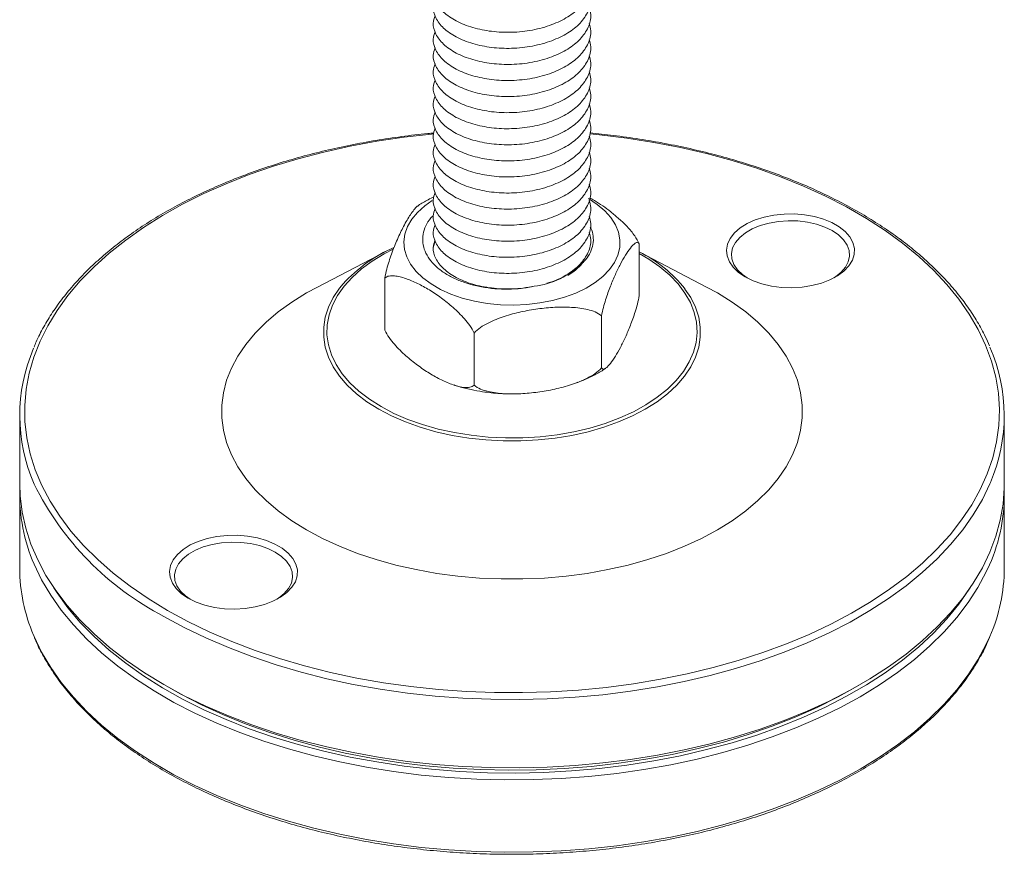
# Model space of a CAD drawing. Header units: millimetres. Extents: x 128.8 to 183.1, y 86.1 to 145.4.
# Tile 4 of 5: x 163.1 to 183.1, y 98.7 to 115.7. Entities that reach past the tile are written whole.
import ezdxf

# ---------------------------------------------------------------- set-up
doc = ezdxf.new("R2010")
doc.units = ezdxf.units.MM

msp = doc.modelspace()

# ---------------------------------------------------------------- linework, layer by layer
at = {"color": 7, "linetype": 'Continuous', "lineweight": 15}
for p, q in [((171.487, 115.626), (171.487, 115.593)), ((174.687, 115.43), (174.687, 115.463)), ((171.487, 115.3), (171.487, 115.267)), ((174.687, 115.104), (174.687, 115.136)), ((171.487, 114.973), (171.487, 114.94)), ((174.687, 114.777), (174.687, 114.81)), ((171.487, 114.646), (171.487, 114.614)), ((174.687, 114.45), (174.687, 114.483)), ((171.487, 114.32), (171.487, 114.287)), ((174.687, 114.124), (174.687, 114.156)), ((171.487, 113.993), (171.487, 113.96)), ((174.687, 113.797), (174.687, 113.83)), ((171.487, 113.666), (171.487, 113.634)), ((174.687, 113.47), (174.687, 113.503)), ((171.487, 113.34), (171.487, 113.307)), ((171.487, 113.013), (171.487, 112.981)), ((174.687, 113.144), (174.687, 113.177)), ((174.687, 112.817), (174.687, 112.85)), ((171.487, 112.687), (171.487, 112.654)), ((174.687, 112.491), (174.687, 112.523)), ((171.487, 112.36), (171.487, 112.327)), ((171.487, 112.033), (171.487, 112.001)), ((174.687, 112.164), (174.687, 112.197)), ((174.687, 111.837), (174.687, 111.87)), ((171.487, 111.707), (171.487, 111.674)), ((174.687, 111.511), (174.687, 111.543)), ((171.487, 111.38), (171.487, 111.347)), ((174.687, 111.184), (174.687, 111.217)), ((171.488, 111.053), (171.523, 111.199)), ((175.673, 111.138), (175.673, 110.084)), ((170.521, 110.981), (169.134, 110.258)), ((177.04, 110.258), (175.673, 110.971)), ((170.501, 110.438), (170.501, 109.384)), ((174.905, 109.671), (174.905, 108.616)), ((172.319, 109.321), (172.319, 108.266)), ((174.375, 108.304), (174.422, 108.323)), ((163.087, 107.648), (163.087, 106.26)), ((183.087, 106.26), (183.087, 107.648)), ((163.087, 106.015), (163.087, 104.545)), ((183.087, 104.545), (183.087, 106.015)), ((166.015, 102.179), (166.156, 102.097)), ((180.018, 102.097), (180.159, 102.179))]:
    msp.add_line(p, q, dxfattribs=at)
at = {"color": 8, "linetype": 'Continuous', "lineweight": 15, "flags": 128}
for points in [[(171.491, 113.37), (171.454, 113.367), (170.894, 113.303), (170.341, 113.221), (169.798, 113.12), (169.265, 113.002), (168.746, 112.866), (168.24, 112.713), (167.751, 112.544), (167.279, 112.358), (166.827, 112.157), (166.396, 111.942), (165.986, 111.712), (165.601, 111.469), (165.24, 111.214), (164.905, 110.948), (164.598, 110.67), (164.318, 110.383), (164.068, 110.087), (163.848, 109.783), (163.658, 109.472), (163.5, 109.156), (163.374, 108.835), (163.28, 108.51), (163.218, 108.182), (163.189, 107.853), (163.193, 107.524), (163.23, 107.195), (163.3, 106.868), (163.402, 106.544), (163.537, 106.224), (163.703, 105.909), (163.9, 105.6), (164.128, 105.298), (164.386, 105.004), (164.672, 104.719), (164.986, 104.444), (165.328, 104.18), (165.695, 103.928), (166.087, 103.688)], [(166.087, 103.688), (166.502, 103.462), (166.938, 103.25), (167.396, 103.053), (167.872, 102.872), (168.365, 102.706), (168.874, 102.558), (169.397, 102.426), (169.933, 102.312), (170.479, 102.216), (171.033, 102.139), (171.595, 102.08), (172.161, 102.04), (172.73, 102.018), (173.301, 102.016), (173.871, 102.032), (174.438, 102.068), (175.001, 102.122), (175.557, 102.195), (176.105, 102.287), (176.644, 102.396), (177.17, 102.523), (177.683, 102.668), (178.18, 102.829), (178.661, 103.007), (179.123, 103.2), (179.565, 103.408), (179.986, 103.631), (180.383, 103.867), (180.757, 104.116), (181.105, 104.377), (181.426, 104.649), (181.719, 104.932), (181.984, 105.224), (182.22, 105.524), (182.425, 105.831), (182.599, 106.145), (182.741, 106.464), (182.851, 106.787), (182.929, 107.113), (182.974, 107.442), (182.987, 107.771), (182.966, 108.1), (182.913, 108.428), (182.827, 108.754), (182.708, 109.076), (182.558, 109.394), (182.376, 109.706), (182.164, 110.012), (181.921, 110.31), (181.649, 110.599), (181.348, 110.879), (181.02, 111.149), (180.666, 111.407), (180.286, 111.653), (179.883, 111.886), (179.457, 112.105), (179.009, 112.309), (178.543, 112.499), (178.058, 112.672), (177.556, 112.829), (177.04, 112.97), (176.51, 113.092), (175.969, 113.197), (175.419, 113.284), (174.861, 113.352), (174.666, 113.372)], [(170.673, 111.027), (170.491, 110.933), (170.248, 110.786), (170.03, 110.626), (169.838, 110.455), (169.675, 110.275), (169.542, 110.087), (169.44, 109.892), (169.371, 109.692), (169.333, 109.49), (169.329, 109.286), (169.358, 109.084), (169.42, 108.883), (169.514, 108.687), (169.639, 108.497), (169.795, 108.314), (169.979, 108.141), (170.191, 107.978), (170.428, 107.828)], [(170.428, 107.828), (170.689, 107.691), (170.971, 107.569), (171.271, 107.462), (171.587, 107.372), (171.917, 107.3), (172.256, 107.246), (172.603, 107.21), (172.955, 107.194), (173.307, 107.196), (173.658, 107.217), (174.003, 107.258), (174.341, 107.316), (174.667, 107.393), (174.98, 107.487), (175.276, 107.598), (175.552, 107.724), (175.807, 107.864), (176.038, 108.018), (176.244, 108.183), (176.421, 108.359), (176.569, 108.544), (176.687, 108.736), (176.773, 108.933), (176.826, 109.134), (176.847, 109.337), (176.834, 109.541), (176.789, 109.742), (176.711, 109.941), (176.601, 110.134), (176.461, 110.321), (176.291, 110.499), (176.092, 110.667), (175.867, 110.824), (175.673, 110.939)], [(170.379, 107.777), (170.141, 107.928), (169.928, 108.091), (169.742, 108.265), (169.584, 108.447), (169.456, 108.638), (169.36, 108.834), (169.295, 109.035), (169.262, 109.238), (169.262, 109.442), (169.295, 109.646), (169.36, 109.846), (169.456, 110.043), (169.584, 110.233), (169.658, 110.323)], [(176.601, 110.218), (176.717, 110.043), (176.814, 109.846), (176.879, 109.646), (176.912, 109.442), (176.912, 109.238), (176.879, 109.035), (176.814, 108.834), (176.717, 108.638), (176.59, 108.447), (176.432, 108.265), (176.246, 108.091), (176.033, 107.928), (175.794, 107.777), (175.533, 107.64), (175.251, 107.517), (174.95, 107.409), (174.634, 107.318), (174.304, 107.244), (173.964, 107.189), (173.616, 107.151), (173.264, 107.132), (172.91, 107.132), (172.558, 107.151), (172.21, 107.189), (171.87, 107.244), (171.54, 107.318), (171.224, 107.409), (170.923, 107.517), (170.641, 107.64), (170.379, 107.777)], [(182.804, 106.284), (182.794, 106.26), (182.641, 105.943), (182.456, 105.631), (182.242, 105.325), (181.997, 105.027), (181.723, 104.738), (181.421, 104.458), (181.092, 104.188), (180.737, 103.93), (180.357, 103.684), (179.953, 103.451), (179.527, 103.232), (179.08, 103.027), (178.613, 102.837), (178.128, 102.662), (177.627, 102.504), (177.111, 102.363), (176.582, 102.239), (176.041, 102.133), (175.491, 102.044), (174.933, 101.974), (174.369, 101.923), (173.8, 101.89), (173.23, 101.876), (172.659, 101.88), (172.089, 101.904), (171.523, 101.946), (170.961, 102.007), (170.407, 102.086), (169.861, 102.184), (169.326, 102.299), (168.803, 102.432), (168.294, 102.581), (167.801, 102.748), (167.325, 102.93), (166.868, 103.127), (166.431, 103.34), (166.016, 103.566)], [(182.786, 104.61), (182.721, 104.468), (182.552, 104.153), (182.353, 103.844), (182.123, 103.542), (181.864, 103.248), (181.576, 102.964), (181.26, 102.689), (180.918, 102.425), (180.55, 102.173), (180.158, 101.933), (179.743, 101.707), (179.306, 101.494), (178.849, 101.297), (178.373, 101.114), (177.879, 100.948), (177.371, 100.799), (176.848, 100.666), (176.313, 100.551), (175.767, 100.453), (175.213, 100.374), (174.651, 100.313), (174.085, 100.271), (173.515, 100.247), (172.944, 100.243), (172.374, 100.257), (171.805, 100.29), (171.241, 100.341), (170.683, 100.411), (170.133, 100.5), (169.592, 100.606), (169.063, 100.73), (168.547, 100.871), (168.046, 101.029), (167.561, 101.204), (167.094, 101.394), (166.647, 101.599), (166.221, 101.818), (165.817, 102.051), (165.437, 102.297), (165.082, 102.555), (164.752, 102.825), (164.451, 103.105), (164.177, 103.394), (163.932, 103.692), (163.717, 103.998), (163.533, 104.31), (163.381, 104.625)], [(163.78, 104.148), (163.848, 104.043), (164.068, 103.739), (164.318, 103.443), (164.598, 103.156), (164.905, 102.879), (165.24, 102.612), (165.601, 102.357), (165.986, 102.114), (166.396, 101.885), (166.827, 101.669), (167.279, 101.468), (167.751, 101.283), (168.24, 101.113), (168.746, 100.96), (169.265, 100.824), (169.798, 100.706), (170.341, 100.606), (170.894, 100.523), (171.454, 100.46), (172.019, 100.415), (172.588, 100.389), (173.158, 100.382), (173.729, 100.393), (174.297, 100.424), (174.861, 100.474), (175.419, 100.542), (175.969, 100.629), (176.51, 100.734), (177.04, 100.857), (177.556, 100.997), (178.058, 101.154), (178.543, 101.328), (179.009, 101.517), (179.457, 101.722), (179.883, 101.941), (180.286, 102.174), (180.666, 102.419), (181.02, 102.678), (181.348, 102.947), (181.649, 103.227), (181.921, 103.517), (182.164, 103.815), (182.376, 104.12), (182.394, 104.148)], [(163.371, 103.18), (163.38, 103.157), (163.533, 102.84), (163.717, 102.528), (163.932, 102.222), (164.177, 101.924), (164.451, 101.635), (164.752, 101.355), (165.082, 101.086), (165.437, 100.827), (165.817, 100.581), (166.221, 100.348), (166.647, 100.129), (167.094, 99.924), (167.561, 99.734), (168.046, 99.56), (168.547, 99.402), (169.063, 99.26), (169.592, 99.136), (170.133, 99.03), (170.683, 98.942), (171.241, 98.871), (171.805, 98.82), (172.374, 98.787), (172.944, 98.773), (173.515, 98.778), (174.085, 98.801), (174.651, 98.843), (175.213, 98.904), (175.767, 98.983), (176.313, 99.081), (176.848, 99.196), (177.371, 99.329), (177.879, 99.478), (178.373, 99.645), (178.849, 99.827), (179.306, 100.024), (179.743, 100.237), (180.158, 100.463), (180.55, 100.703), (180.918, 100.955), (181.26, 101.219), (181.576, 101.494), (181.864, 101.779), (182.123, 102.072), (182.353, 102.374), (182.552, 102.683), (182.721, 102.998), (182.793, 103.156)]]:
    msp.add_lwpolyline(points, dxfattribs=at)
at = {"color": 7, "linetype": 'Continuous', "lineweight": 15, "flags": 128}
for points in [[(174.639, 112.055), (174.818, 111.938), (174.971, 111.81), (175.095, 111.671), (175.189, 111.525), (175.251, 111.373), (175.28, 111.218), (175.276, 111.062), (175.238, 110.907), (175.168, 110.756), (175.067, 110.612), (174.935, 110.475), (174.776, 110.35), (174.591, 110.236), (174.383, 110.136), (174.155, 110.052), (173.911, 109.985), (173.655, 109.935), (173.39, 109.904), (173.121, 109.892), (172.851, 109.899), (172.584, 109.926), (172.326, 109.971), (172.078, 110.034), (171.846, 110.114), (171.633, 110.21), (171.442, 110.32), (171.276, 110.443), (171.137, 110.577), (171.028, 110.72), (170.95, 110.869), (170.904, 111.023), (170.892, 111.179), (170.913, 111.334), (170.966, 111.487), (171.052, 111.635), (171.169, 111.776), (171.315, 111.907), (171.466, 112.014)], [(177.825, 110.465), (177.689, 110.557), (177.581, 110.66), (177.503, 110.772), (177.457, 110.89), (177.444, 111.01), (177.465, 111.131), (177.519, 111.247), (177.605, 111.357), (177.72, 111.458), (177.862, 111.547), (178.027, 111.621), (178.21, 111.68), (178.407, 111.72), (178.613, 111.742), (178.822, 111.744), (179.029, 111.727), (179.229, 111.692), (179.416, 111.638), (179.586, 111.567), (179.734, 111.482), (179.856, 111.384), (179.95, 111.276), (180.012, 111.16), (180.041, 111.041), (180.037, 110.92), (180, 110.801), (179.929, 110.687), (179.828, 110.582), (179.699, 110.486), (179.546, 110.405), (179.371, 110.338), (179.18, 110.288), (178.978, 110.257), (178.77, 110.245), (178.561, 110.252), (178.357, 110.279), (178.163, 110.324), (177.984, 110.386), (177.825, 110.465)], [(179.626, 110.444), (179.66, 110.466), (179.775, 110.559), (179.862, 110.662), (179.918, 110.772), (179.943, 110.885), (179.935, 110.999), (179.894, 111.111), (179.822, 111.218), (179.72, 111.316), (179.592, 111.404), (179.441, 111.477), (179.271, 111.536), (179.086, 111.578), (178.892, 111.601), (178.694, 111.606), (178.498, 111.592), (178.308, 111.559), (178.13, 111.509), (177.968, 111.442), (177.828, 111.361), (177.713, 111.268), (177.626, 111.165), (177.569, 111.056), (177.545, 110.942), (177.553, 110.828), (177.594, 110.716), (177.666, 110.609), (177.767, 110.511), (177.861, 110.444)], [(177.04, 110.258), (177.259, 110.138), (177.559, 109.951), (177.834, 109.752), (178.083, 109.542), (178.303, 109.321), (178.495, 109.092), (178.656, 108.855), (178.786, 108.611), (178.884, 108.363), (178.95, 108.111), (178.983, 107.857), (178.983, 107.602), (178.95, 107.348), (178.884, 107.096), (178.786, 106.848), (178.656, 106.605), (178.495, 106.368), (178.303, 106.138), (178.083, 105.918), (177.834, 105.707), (177.559, 105.508), (177.259, 105.321), (176.935, 105.148), (176.59, 104.989), (176.226, 104.846), (175.844, 104.718), (175.446, 104.608), (175.036, 104.515), (174.614, 104.44), (174.184, 104.383), (173.748, 104.345), (173.308, 104.326), (172.866, 104.326), (172.426, 104.345), (171.99, 104.383), (171.56, 104.44), (171.138, 104.515), (170.728, 104.608), (170.33, 104.718), (169.948, 104.846), (169.583, 104.989), (169.238, 105.148), (168.915, 105.321), (168.615, 105.508), (168.34, 105.707), (168.091, 105.918), (167.871, 106.138), (167.679, 106.368), (167.518, 106.605), (167.388, 106.848), (167.29, 107.096), (167.224, 107.348), (167.191, 107.602), (167.191, 107.857), (167.224, 108.111), (167.29, 108.363), (167.388, 108.611), (167.518, 108.855), (167.679, 109.092), (167.871, 109.321), (168.091, 109.542), (168.34, 109.752), (168.615, 109.951), (168.915, 110.138), (169.134, 110.258)], [(163.087, 106.26), (163.096, 106.013), (163.137, 105.684), (163.21, 105.357), (163.315, 105.033), (163.453, 104.713), (163.621, 104.398), (163.821, 104.089), (164.051, 103.787), (164.31, 103.493), (164.598, 103.209), (164.914, 102.934), (165.256, 102.67), (165.624, 102.418), (166.016, 102.178), (166.431, 101.952), (166.868, 101.739), (167.325, 101.542), (167.801, 101.359), (168.294, 101.193), (168.803, 101.044), (169.326, 100.911), (169.861, 100.796), (170.407, 100.698), (170.961, 100.619), (171.523, 100.558), (172.089, 100.516), (172.659, 100.492), (173.23, 100.488), (173.8, 100.502), (174.369, 100.535), (174.933, 100.586), (175.491, 100.656), (176.041, 100.745), (176.582, 100.851), (177.111, 100.975), (177.627, 101.116), (178.128, 101.274), (178.613, 101.449), (179.08, 101.638), (179.527, 101.844), (179.953, 102.063), (180.357, 102.296), (180.737, 102.542), (181.092, 102.8), (181.421, 103.07), (181.723, 103.35), (181.997, 103.639), (182.242, 103.937), (182.456, 104.243), (182.641, 104.555), (182.794, 104.872), (182.915, 105.194), (183.004, 105.52), (183.061, 105.848), (183.086, 106.177), (183.087, 106.26)], [(166.511, 103.933), (166.375, 104.025), (166.267, 104.129), (166.189, 104.241), (166.143, 104.359), (166.13, 104.479), (166.151, 104.599), (166.206, 104.716), (166.291, 104.826), (166.407, 104.927), (166.549, 105.016), (166.713, 105.09), (166.897, 105.148), (167.094, 105.189), (167.299, 105.211), (167.509, 105.213), (167.716, 105.196), (167.915, 105.16), (168.103, 105.106), (168.272, 105.036), (168.42, 104.95), (168.543, 104.852), (168.636, 104.744), (168.698, 104.629), (168.728, 104.509), (168.724, 104.389), (168.686, 104.27), (168.616, 104.156), (168.515, 104.05), (168.386, 103.955), (168.232, 103.873), (168.057, 103.807), (167.867, 103.757), (167.664, 103.726), (167.456, 103.714), (167.247, 103.721), (167.043, 103.748), (166.849, 103.793), (166.67, 103.855), (166.511, 103.933)], [(168.313, 103.913), (168.346, 103.935), (168.461, 104.028), (168.548, 104.131), (168.605, 104.24), (168.629, 104.354), (168.621, 104.468), (168.58, 104.58), (168.508, 104.687), (168.407, 104.785), (168.279, 104.872), (168.127, 104.946), (167.957, 105.005), (167.773, 105.046), (167.579, 105.07), (167.381, 105.075), (167.184, 105.06), (166.994, 105.028), (166.816, 104.978), (166.655, 104.911), (166.514, 104.83), (166.399, 104.737), (166.312, 104.634), (166.256, 104.525), (166.231, 104.411), (166.239, 104.297), (166.28, 104.185), (166.352, 104.078), (166.453, 103.98), (166.547, 103.913)], [(180.018, 102.097), (179.711, 101.927), (179.284, 101.714), (178.836, 101.515), (178.369, 101.331), (177.885, 101.164), (177.384, 101.012), (176.87, 100.878), (176.343, 100.761), (175.805, 100.661), (175.258, 100.58), (174.704, 100.517), (174.144, 100.472), (173.581, 100.446), (173.016, 100.439), (172.452, 100.451), (171.89, 100.482), (171.331, 100.531), (170.779, 100.598), (170.234, 100.684), (169.698, 100.788), (169.174, 100.91), (168.663, 101.048), (168.167, 101.204), (167.686, 101.376), (167.224, 101.563), (166.782, 101.766), (166.36, 101.983), (166.156, 102.097)]]:
    msp.add_lwpolyline(points, dxfattribs=at)
at = {"color": 7, "linetype": 'Continuous', "lineweight": 15}
for centre, radius, start, end in [((171.92, 108.259), 3.062, 113.7028, 137.6264), ((174.458, 108.523), 2.733, 38.3323, 63.6032), ((173.337, 111.942), 1.681, 276.8024, 314.3445), ((166.539, 107.648), 3.451, 156.6646, 203.8506), ((179.635, 107.648), 3.45, 336.698, 23.7266), ((166.598, 106.03), 3.51, 178.2514, 203.5902), ((179.594, 106.026), 3.492, 336.0691, 1.821), ((166.585, 104.56), 3.498, 180.2413, 203.2297), ((179.577, 104.562), 3.51, 336.3904, 359.7273)]:
    msp.add_arc(centre, radius, start, end, dxfattribs=at)
at = {"color": 8, "linetype": 'Continuous', "lineweight": 15}
msp.add_arc((168.774, 108.901), 6.006, 206.1693, 242.6641, dxfattribs=at)
at = {"color": 7, "linetype": 'Continuous', "lineweight": 15}
for points, knots in [([(174.655, 116.591), (174.669, 116.543), (174.707, 116.41), (174.648, 116.186), (174.488, 115.946), (174.231, 115.741), (173.898, 115.58), (173.506, 115.471), (173.084, 115.425), (172.668, 115.445), (172.28, 115.524), (171.942, 115.659), (171.683, 115.839), (171.527, 116.051), (171.467, 116.252), (171.506, 116.375), (171.523, 116.425)], [0, 0, 0, 0, 0.0431877, 0.1200597, 0.1969317, 0.271176, 0.3454202, 0.4222922, 0.4991643, 0.5734085, 0.6476528, 0.7245248, 0.8013968, 0.8756411, 0.9498853, 1, 1, 1, 1]), ([(174.655, 116.265), (174.669, 116.217), (174.707, 116.084), (174.648, 115.86), (174.488, 115.619), (174.231, 115.414), (173.898, 115.254), (173.506, 115.145), (173.084, 115.099), (172.668, 115.118), (172.28, 115.198), (171.942, 115.332), (171.683, 115.513), (171.527, 115.724), (171.467, 115.925), (171.506, 116.048), (171.523, 116.098)], [0, 0, 0, 0, 0.043188, 0.12006, 0.196932, 0.271176, 0.34542, 0.422292, 0.499164, 0.573409, 0.647653, 0.724525, 0.801397, 0.875641, 0.949885, 1, 1, 1, 1]), ([(174.655, 115.938), (174.669, 115.89), (174.707, 115.757), (174.648, 115.533), (174.488, 115.293), (174.231, 115.088), (173.898, 114.927), (173.506, 114.818), (173.084, 114.772), (172.668, 114.792), (172.28, 114.871), (171.942, 115.006), (171.683, 115.186), (171.527, 115.397), (171.467, 115.599), (171.506, 115.722), (171.523, 115.771)], [0, 0, 0, 0, 0.043188, 0.12006, 0.196932, 0.271176, 0.34542, 0.422292, 0.499164, 0.573409, 0.647653, 0.724525, 0.801397, 0.875641, 0.949885, 1, 1, 1, 1]), ([(174.655, 115.611), (174.669, 115.563), (174.707, 115.43), (174.648, 115.207), (174.488, 114.966), (174.231, 114.761), (173.898, 114.6), (173.506, 114.491), (173.084, 114.446), (172.668, 114.465), (172.28, 114.544), (171.942, 114.679), (171.683, 114.86), (171.527, 115.071), (171.467, 115.272), (171.506, 115.395), (171.523, 115.445)], [0, 0, 0, 0, 0.043188, 0.12006, 0.196932, 0.271176, 0.34542, 0.422292, 0.499164, 0.573409, 0.647653, 0.724525, 0.801397, 0.875641, 0.949885, 1, 1, 1, 1]), ([(174.655, 115.285), (174.669, 115.237), (174.707, 115.104), (174.648, 114.88), (174.488, 114.639), (174.231, 114.435), (173.898, 114.274), (173.506, 114.165), (173.084, 114.119), (172.668, 114.138), (172.28, 114.218), (171.942, 114.352), (171.683, 114.533), (171.527, 114.744), (171.467, 114.946), (171.506, 115.069), (171.523, 115.118)], [0, 0, 0, 0, 0.043188, 0.12006, 0.196932, 0.271176, 0.34542, 0.422292, 0.499164, 0.573409, 0.647653, 0.724525, 0.801397, 0.875641, 0.949885, 1, 1, 1, 1]), ([(174.655, 114.958), (174.669, 114.91), (174.707, 114.777), (174.648, 114.553), (174.488, 114.313), (174.231, 114.108), (173.898, 113.947), (173.506, 113.838), (173.084, 113.792), (172.668, 113.812), (172.28, 113.891), (171.942, 114.026), (171.683, 114.206), (171.527, 114.417), (171.467, 114.619), (171.506, 114.742), (171.523, 114.792)], [0, 0, 0, 0, 0.0431877, 0.1200597, 0.1969317, 0.271176, 0.3454202, 0.4222922, 0.4991643, 0.5734085, 0.6476528, 0.7245248, 0.8013968, 0.8756411, 0.9498853, 1, 1, 1, 1]), ([(174.655, 114.632), (174.669, 114.584), (174.707, 114.45), (174.648, 114.227), (174.488, 113.986), (174.231, 113.781), (173.898, 113.62), (173.506, 113.512), (173.084, 113.466), (172.668, 113.485), (172.28, 113.565), (171.942, 113.699), (171.683, 113.88), (171.527, 114.091), (171.467, 114.292), (171.506, 114.415), (171.523, 114.465)], [0, 0, 0, 0, 0.043188, 0.12006, 0.196932, 0.271176, 0.34542, 0.422292, 0.499164, 0.573409, 0.647653, 0.724525, 0.801397, 0.875641, 0.949885, 1, 1, 1, 1]), ([(174.655, 114.305), (174.669, 114.257), (174.707, 114.124), (174.648, 113.9), (174.488, 113.66), (174.231, 113.455), (173.898, 113.294), (173.506, 113.185), (173.084, 113.139), (172.668, 113.159), (172.28, 113.238), (171.942, 113.372), (171.683, 113.553), (171.527, 113.764), (171.467, 113.966), (171.506, 114.089), (171.523, 114.138)], [0, 0, 0, 0, 0.043188, 0.12006, 0.196932, 0.271176, 0.34542, 0.422292, 0.499164, 0.573409, 0.647653, 0.724525, 0.801397, 0.875641, 0.949885, 1, 1, 1, 1]), ([(174.655, 113.978), (174.669, 113.93), (174.707, 113.797), (174.648, 113.573), (174.488, 113.333), (174.231, 113.128), (173.898, 112.967), (173.506, 112.858), (173.084, 112.813), (172.668, 112.832), (172.28, 112.911), (171.942, 113.046), (171.683, 113.227), (171.527, 113.438), (171.467, 113.639), (171.506, 113.762), (171.523, 113.812)], [0, 0, 0, 0, 0.043188, 0.12006, 0.196932, 0.271176, 0.34542, 0.422292, 0.499164, 0.573409, 0.647653, 0.724525, 0.801397, 0.875641, 0.949885, 1, 1, 1, 1]), ([(174.655, 113.652), (174.669, 113.604), (174.707, 113.471), (174.648, 113.247), (174.488, 113.006), (174.231, 112.801), (173.898, 112.641), (173.506, 112.532), (173.084, 112.486), (172.668, 112.505), (172.28, 112.585), (171.942, 112.719), (171.683, 112.9), (171.527, 113.111), (171.467, 113.312), (171.506, 113.436), (171.523, 113.485)], [0, 0, 0, 0, 0.043188, 0.12006, 0.196932, 0.271176, 0.34542, 0.422292, 0.499164, 0.573409, 0.647653, 0.724525, 0.801397, 0.875641, 0.949885, 1, 1, 1, 1]), ([(171.499, 113.388), (171.459, 113.385), (171.24, 113.367), (170.846, 113.318), (170.321, 113.24), (169.805, 113.145), (169.298, 113.034), (168.802, 112.907), (168.318, 112.765), (167.849, 112.607), (167.394, 112.435), (166.957, 112.249), (166.537, 112.049), (166.137, 111.837), (165.756, 111.612), (165.398, 111.375), (165.061, 111.127), (164.749, 110.868), (164.461, 110.6), (164.198, 110.323), (163.962, 110.038), (163.752, 109.746), (163.571, 109.447), (163.447, 109.211), (163.393, 109.074), (163.379, 109.039)], [0, 0, 0, 0, 0.010491, 0.056855, 0.103223, 0.149594, 0.19597, 0.242351, 0.288739, 0.335132, 0.381533, 0.427941, 0.474356, 0.520779, 0.567208, 0.613642, 0.660078, 0.706511, 0.752935, 0.799344, 0.845728, 0.892077, 0.938379, 0.984623, 1, 1, 1, 1]), ([(174.655, 113.325), (174.669, 113.277), (174.707, 113.144), (174.648, 112.92), (174.488, 112.68), (174.231, 112.475), (173.898, 112.314), (173.506, 112.205), (173.084, 112.159), (172.668, 112.179), (172.28, 112.258), (171.942, 112.393), (171.683, 112.573), (171.527, 112.784), (171.467, 112.986), (171.506, 113.109), (171.523, 113.158)], [0, 0, 0, 0, 0.0431877, 0.1200597, 0.1969317, 0.271176, 0.3454202, 0.4222922, 0.4991643, 0.5734085, 0.6476528, 0.7245248, 0.8013968, 0.8756411, 0.9498853, 1, 1, 1, 1]), ([(182.785, 109.062), (182.758, 109.125), (182.688, 109.29), (182.542, 109.553), (182.352, 109.849), (182.133, 110.138), (181.888, 110.42), (181.617, 110.693), (181.321, 110.958), (181, 111.213), (180.656, 111.457), (180.29, 111.69), (179.903, 111.911), (179.496, 112.119), (179.07, 112.314), (178.627, 112.495), (178.167, 112.662), (177.693, 112.815), (177.205, 112.952), (176.705, 113.073), (176.194, 113.179), (175.675, 113.268), (175.166, 113.34), (174.828, 113.374), (174.669, 113.389)], [0, 0, 0, 0, 0.028615, 0.074856, 0.121166, 0.167538, 0.213963, 0.260432, 0.306932, 0.353455, 0.399992, 0.446537, 0.493084, 0.53963, 0.586172, 0.632708, 0.679239, 0.725763, 0.772282, 0.818795, 0.865303, 0.911806, 0.958305, 1, 1, 1, 1]), ([(174.655, 112.998), (174.669, 112.951), (174.707, 112.817), (174.648, 112.594), (174.488, 112.353), (174.231, 112.148), (173.898, 111.987), (173.506, 111.879), (173.084, 111.833), (172.668, 111.852), (172.28, 111.932), (171.942, 112.066), (171.683, 112.247), (171.527, 112.458), (171.467, 112.659), (171.506, 112.782), (171.523, 112.832)], [0, 0, 0, 0, 0.043188, 0.12006, 0.196932, 0.271176, 0.34542, 0.422292, 0.499164, 0.573409, 0.647653, 0.724525, 0.801397, 0.875641, 0.949885, 1, 1, 1, 1]), ([(174.655, 112.672), (174.669, 112.624), (174.707, 112.491), (174.648, 112.267), (174.488, 112.026), (174.231, 111.822), (173.898, 111.661), (173.506, 111.552), (173.084, 111.506), (172.668, 111.525), (172.28, 111.605), (171.942, 111.739), (171.683, 111.92), (171.527, 112.131), (171.467, 112.333), (171.506, 112.456), (171.523, 112.505)], [0, 0, 0, 0, 0.043188, 0.12006, 0.196932, 0.271176, 0.34542, 0.422292, 0.499164, 0.573409, 0.647653, 0.724525, 0.801397, 0.875641, 0.949885, 1, 1, 1, 1]), ([(174.655, 112.345), (174.669, 112.297), (174.707, 112.164), (174.648, 111.94), (174.488, 111.7), (174.231, 111.495), (173.898, 111.334), (173.506, 111.225), (173.084, 111.179), (172.668, 111.199), (172.28, 111.278), (171.942, 111.413), (171.683, 111.593), (171.527, 111.805), (171.467, 112.006), (171.506, 112.129), (171.523, 112.179)], [0, 0, 0, 0, 0.043188, 0.12006, 0.196932, 0.271176, 0.34542, 0.422292, 0.499164, 0.573409, 0.647653, 0.724525, 0.801397, 0.875641, 0.949885, 1, 1, 1, 1]), ([(171.502, 112.092), (171.462, 112.072), (171.352, 112.02), (171.245, 111.958), (171.184, 111.914), (171.181, 111.912)], [0, 0, 0, 0, 0.35576, 0.975037, 1, 1, 1, 1]), ([(174.655, 112.019), (174.669, 111.971), (174.707, 111.838), (174.648, 111.614), (174.488, 111.373), (174.231, 111.168), (173.898, 111.008), (173.506, 110.899), (173.084, 110.853), (172.668, 110.872), (172.28, 110.952), (171.942, 111.086), (171.683, 111.267), (171.527, 111.478), (171.467, 111.679), (171.506, 111.802), (171.523, 111.852)], [0, 0, 0, 0, 0.043188, 0.12006, 0.196932, 0.271176, 0.34542, 0.422292, 0.499164, 0.573409, 0.647653, 0.724525, 0.801397, 0.875641, 0.949885, 1, 1, 1, 1]), ([(174.666, 112.069), (174.698, 112.052), (174.841, 111.977), (175.041, 111.83), (175.261, 111.648), (175.426, 111.487), (175.573, 111.322), (175.643, 111.192), (175.673, 111.138)], [0, 0, 0, 0, 0.091652, 0.400858, 0.560012, 0.718971, 0.883309, 1, 1, 1, 1]), ([(170.501, 110.438), (170.514, 110.501), (170.54, 110.623), (170.589, 110.782), (170.66, 110.991), (170.76, 111.237), (170.889, 111.507), (171.002, 111.702), (171.095, 111.827), (171.149, 111.893), (171.177, 111.906), (171.184, 111.909)], [0, 0, 0, 0, 0.07801, 0.150287, 0.224149, 0.396541, 0.573003, 0.768105, 0.867947, 0.968815, 1, 1, 1, 1]), ([(173.536, 110.273), (173.45, 110.257), (173.278, 110.226), (173.006, 110.211), (172.734, 110.22), (172.466, 110.256), (172.21, 110.318), (171.971, 110.403), (171.758, 110.512), (171.576, 110.641), (171.433, 110.786), (171.331, 110.945), (171.275, 111.113), (171.267, 111.287), (171.312, 111.459), (171.381, 111.599), (171.453, 111.676), (171.477, 111.701)], [0, 0, 0, 0, 0.06531, 0.130638, 0.196454, 0.26227, 0.329203, 0.39615, 0.465174, 0.534197, 0.604036, 0.673887, 0.74609, 0.818293, 0.891037, 0.963788, 1, 1, 1, 1]), ([(174.655, 111.692), (174.669, 111.644), (174.707, 111.511), (174.648, 111.287), (174.488, 111.047), (174.231, 110.842), (173.898, 110.681), (173.506, 110.572), (173.084, 110.526), (172.668, 110.546), (172.28, 110.625), (171.942, 110.76), (171.683, 110.94), (171.527, 111.151), (171.467, 111.353), (171.506, 111.476), (171.523, 111.525)], [0, 0, 0, 0, 0.0431877, 0.1200597, 0.1969317, 0.271176, 0.3454202, 0.4222922, 0.4991643, 0.5734085, 0.6476528, 0.7245248, 0.8013968, 0.8756411, 0.9498853, 1, 1, 1, 1]), ([(173.536, 110.273), (173.463, 110.26), (173.316, 110.234), (173.024, 110.214), (172.669, 110.228), (172.278, 110.308), (171.943, 110.443), (171.685, 110.623), (171.526, 110.835), (171.466, 111.035), (171.506, 111.158), (171.521, 111.205)], [0, 0, 0, 0, 0.07024, 0.140707, 0.271121, 0.399968, 0.529845, 0.659722, 0.788568, 0.918983, 1, 1, 1, 1]), ([(174.655, 111.365), (174.669, 111.317), (174.707, 111.184), (174.648, 110.961), (174.489, 110.719), (174.228, 110.518), (173.99, 110.388), (173.829, 110.347), (173.797, 110.338)], [0, 0, 0, 0, 0.1185404, 0.3295368, 0.5405331, 0.7443169, 0.9481007, 1, 1, 1, 1]), ([(175.673, 111.138), (175.662, 111.159), (175.649, 111.165), (175.621, 111.165), (175.605, 111.158), (175.558, 111.127), (175.525, 111.092), (175.458, 111.008), (175.425, 110.958), (175.357, 110.849), (175.323, 110.789), (175.254, 110.657), (175.22, 110.587), (175.153, 110.438), (175.119, 110.359), (175.069, 110.232), (175.053, 110.188), (175.02, 110.096), (175.004, 110.048), (174.972, 109.948), (174.957, 109.897), (174.928, 109.787), (174.915, 109.73), (174.905, 109.671)], [0, 0, 0, 0, 0.0625, 0.0625, 0.125, 0.125, 0.25, 0.25, 0.375, 0.375, 0.5, 0.5, 0.625, 0.625, 0.75, 0.75, 0.8125, 0.8125, 0.875, 0.875, 0.9375, 0.9375, 1, 1, 1, 1]), ([(172.319, 109.321), (172.295, 109.376), (172.264, 109.426), (172.196, 109.522), (172.16, 109.567), (172.048, 109.694), (171.97, 109.771), (171.812, 109.911), (171.732, 109.975), (171.572, 110.094), (171.491, 110.148), (171.329, 110.248), (171.248, 110.293), (171.088, 110.371), (171.009, 110.405), (170.891, 110.445), (170.852, 110.457), (170.774, 110.475), (170.736, 110.482), (170.661, 110.489), (170.625, 110.489), (170.557, 110.476), (170.526, 110.464), (170.501, 110.438)], [0, 0, 0, 0, 0.0625, 0.0625, 0.125, 0.125, 0.25, 0.25, 0.375, 0.375, 0.5, 0.5, 0.625, 0.625, 0.75, 0.75, 0.8125, 0.8125, 0.875, 0.875, 0.9375, 0.9375, 1, 1, 1, 1]), ([(175.673, 110.084), (175.662, 110.024), (175.649, 109.968), (175.621, 109.858), (175.605, 109.806), (175.558, 109.658), (175.525, 109.566), (175.458, 109.395), (175.425, 109.316), (175.357, 109.167), (175.323, 109.097), (175.254, 108.965), (175.22, 108.905), (175.153, 108.796), (175.119, 108.747), (175.069, 108.684), (175.053, 108.665), (175.02, 108.631), (175.004, 108.617), (174.972, 108.596), (174.957, 108.59), (174.928, 108.589), (174.915, 108.595), (174.905, 108.616)], [0, 0, 0, 0, 0.0625, 0.0625, 0.125, 0.125, 0.25, 0.25, 0.375, 0.375, 0.5, 0.5, 0.625, 0.625, 0.75, 0.75, 0.8125, 0.8125, 0.875, 0.875, 0.9375, 0.9375, 1, 1, 1, 1]), ([(174.905, 109.671), (174.87, 109.706), (174.826, 109.731), (174.729, 109.773), (174.678, 109.788), (174.52, 109.826), (174.408, 109.839), (174.184, 109.852), (174.07, 109.852), (173.842, 109.841), (173.727, 109.83), (173.496, 109.799), (173.381, 109.778), (173.154, 109.727), (173.041, 109.697), (172.873, 109.642), (172.818, 109.622), (172.708, 109.578), (172.653, 109.554), (172.547, 109.5), (172.495, 109.471), (172.398, 109.403), (172.354, 109.365), (172.319, 109.321)], [0, 0, 0, 0, 0.0625, 0.0625, 0.125, 0.125, 0.25, 0.25, 0.375, 0.375, 0.5, 0.5, 0.625, 0.625, 0.75, 0.75, 0.8125, 0.8125, 0.875, 0.875, 0.9375, 0.9375, 1, 1, 1, 1]), ([(172.319, 108.266), (172.295, 108.241), (172.264, 108.229), (172.196, 108.216), (172.16, 108.216), (172.048, 108.225), (171.97, 108.245), (171.812, 108.299), (171.732, 108.333), (171.572, 108.411), (171.491, 108.456), (171.329, 108.556), (171.248, 108.611), (171.088, 108.729), (171.009, 108.793), (170.891, 108.897), (170.852, 108.934), (170.774, 109.011), (170.736, 109.051), (170.661, 109.137), (170.625, 109.181), (170.557, 109.278), (170.526, 109.329), (170.501, 109.384)], [0, 0, 0, 0, 0.0625, 0.0625, 0.125, 0.125, 0.25, 0.25, 0.375, 0.375, 0.5, 0.5, 0.625, 0.625, 0.75, 0.75, 0.8125, 0.8125, 0.875, 0.875, 0.9375, 0.9375, 1, 1, 1, 1]), ([(174.905, 108.616), (174.87, 108.571), (174.826, 108.534), (174.729, 108.466), (174.678, 108.437), (174.52, 108.356), (174.408, 108.313), (174.184, 108.239), (174.07, 108.209), (173.842, 108.158), (173.727, 108.138), (173.496, 108.107), (173.381, 108.096), (173.154, 108.085), (173.041, 108.085), (172.873, 108.094), (172.818, 108.099), (172.708, 108.113), (172.653, 108.123), (172.547, 108.148), (172.495, 108.164), (172.398, 108.205), (172.354, 108.23), (172.319, 108.266)], [0, 0, 0, 0, 0.0625, 0.0625, 0.125, 0.125, 0.25, 0.25, 0.375, 0.375, 0.5, 0.5, 0.625, 0.625, 0.75, 0.75, 0.8125, 0.8125, 0.875, 0.875, 0.9375, 0.9375, 1, 1, 1, 1]), ([(174.491, 108.35), (174.522, 108.362), (174.627, 108.403), (174.793, 108.488), (174.929, 108.563), (174.99, 108.608), (174.993, 108.61)], [0, 0, 0, 0, 0.174757, 0.577704, 0.983637, 1, 1, 1, 1]), ([(171.909, 108.268), (171.942, 108.257), (172.054, 108.219), (172.248, 108.173), (172.468, 108.132), (172.664, 108.107), (172.864, 108.09), (173.005, 108.088), (173.087, 108.086)], [0, 0, 0, 0, 0.0902515, 0.3048022, 0.5036582, 0.6498079, 0.7978597, 1, 1, 1, 1]), ([(163.379, 103.155), (163.403, 103.097), (163.47, 102.936), (163.61, 102.678), (163.796, 102.381), (164.012, 102.092), (164.253, 101.809), (164.521, 101.534), (164.814, 101.268), (165.132, 101.012), (165.473, 100.767), (165.836, 100.532), (166.221, 100.31), (166.625, 100.1), (167.049, 99.903), (167.49, 99.72), (167.948, 99.551), (168.421, 99.397), (168.907, 99.258), (169.405, 99.134), (169.915, 99.027), (170.433, 98.935), (170.959, 98.86), (171.492, 98.801), (172.029, 98.76), (172.569, 98.735), (173.111, 98.727), (173.652, 98.736), (174.192, 98.763), (174.729, 98.806), (175.261, 98.866), (175.787, 98.942), (176.304, 99.035), (176.813, 99.144), (177.31, 99.269), (177.795, 99.41), (178.267, 99.565), (178.723, 99.736), (179.163, 99.92), (179.585, 100.118), (179.988, 100.329), (180.371, 100.553), (180.732, 100.788), (181.071, 101.035), (181.387, 101.292), (181.678, 101.559), (181.944, 101.835), (182.184, 102.119), (182.397, 102.41), (182.581, 102.708), (182.711, 102.949), (182.769, 103.092), (182.785, 103.131)], [0, 0, 0, 0, 0.01157, 0.031881, 0.052222, 0.072592, 0.092985, 0.113397, 0.133825, 0.154262, 0.174707, 0.195155, 0.215604, 0.236053, 0.2565, 0.276945, 0.297388, 0.317827, 0.338264, 0.358699, 0.379131, 0.399562, 0.41999, 0.440418, 0.460844, 0.481269, 0.501694, 0.522119, 0.542544, 0.56297, 0.583397, 0.603825, 0.624254, 0.644686, 0.665119, 0.685556, 0.705995, 0.726437, 0.746883, 0.767331, 0.787783, 0.808238, 0.828695, 0.849153, 0.86961, 0.890064, 0.910511, 0.930948, 0.95137, 0.971772, 0.992149, 1, 1, 1, 1])]:
    msp.add_open_spline(points, degree=3, knots=knots, dxfattribs=at)
at = {"color": 142, "linetype": 'Continuous', "lineweight": 0, "true_color": 0x0080c0}
msp.add_open_spline([(174.678, 111.474), (174.682, 111.468), (174.719, 111.409), (174.741, 111.29), (174.741, 111.126), (174.687, 110.965), (174.606, 110.836), (174.537, 110.764), (174.513, 110.74)], degree=3, knots=[0, 0, 0, 0, 0.02845, 0.245769, 0.463089, 0.675876, 0.888604, 1, 1, 1, 1], dxfattribs=at)
msp.add_open_spline([(174.513, 110.74), (174.436, 110.647), (174.335, 110.562), (174.218, 110.49)], degree=3, dxfattribs=at)

doc.saveas('drawing.dxf')
